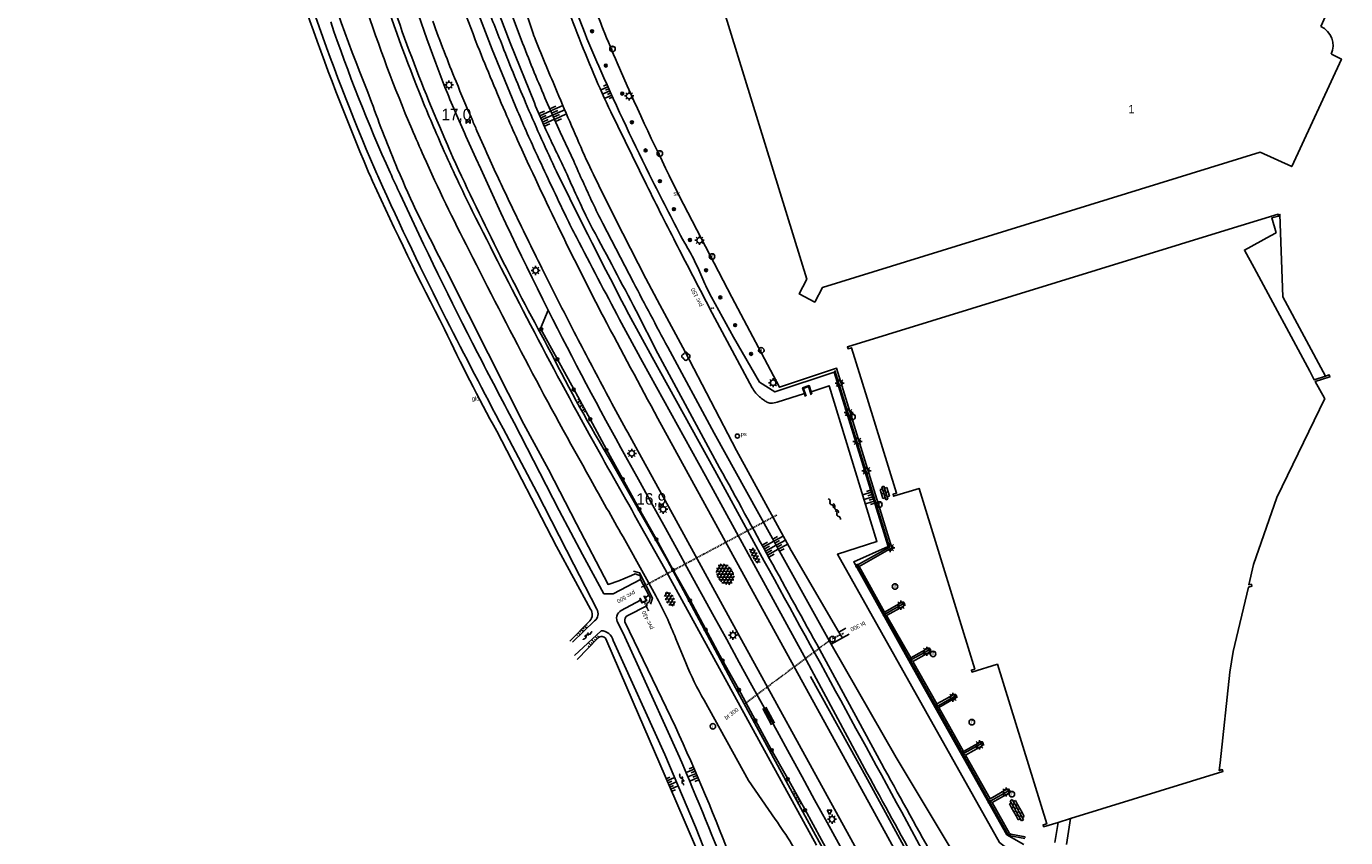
# Model space of a CAD drawing. Header units: metres. Extents: x 121538 to 126242, y 445257 to 454505.
# Tile 23 of 83: x 123662 to 123950, y 450404 to 450581. Entities that reach past the tile are written whole.
import ezdxf
from ezdxf.enums import TextEntityAlignment as Align

# ---------------------------------------------------------------- set-up
doc = ezdxf.new("R2010")
doc.units = ezdxf.units.M
doc.linetypes.add('GREPPEL', pattern=[100, 100, 0])
doc.linetypes.add('STIPPELFIJN', pattern=[0.375, 0.25, -0.125])
for name, color, linetype in [('B01_T', 8, 'Continuous'), ('BOUWT04', 8, 'Continuous'), ('SYMBD01', 8, 'Continuous'), ('SYMBD02', 8, 'Continuous'), ('SYMBD04', 8, 'Continuous'), ('SYMBD05', 8, 'Continuous'), ('TEK-D05', 8, 'Continuous'), ('TEK-D20', 7, 'Continuous'), ('TER-D07S', 8, 'Continuous'), ('TER-T02', 8, 'RASTER'), ('TER-T04', 8, 'HAAG'), ('TER-T06', 8, 'RAHA'), ('TER-T07', 8, 'GREPPEL'), ('TER-T09', 8, 'Continuous'), ('TER-T34', 8, 'HAAG'), ('TOPOT06', 8, 'WALB'), ('TOPOT12', 8, 'STIPPELFIJN'), ('TOPOT18', 8, 'STIPPELFIJN'), ('TOPOT21', 8, 'Continuous'), ('TOPOT23', 8, 'Continuous'), ('TOPOT24', 8, 'Continuous'), ('TOPOT26', 8, 'Continuous'), ('TOPOT28', 8, 'Continuous'), ('TOPOT30', 8, 'Continuous'), ('TOPOT50', 8, 'Continuous'), ('WAT-T00', 8, 'Continuous'), ('WEG-T01', 8, 'Continuous'), ('Z02', 8, 'Continuous')]:
    doc.layers.add(name, color=color, linetype=linetype)
doc.styles.add('ISO', font='provutr.shx')
doc.styles.add('rtw_iso', font='iso-rtw.shx')
doc.linetypes.add('HAAG', pattern='A,0.25,-0.25,[151,BLOK.SHX,S=0.25,R=0,X=0,Y=0],-0.25,0.25', length=1)
doc.linetypes.add('RAHA', pattern='A,0.25,-0.25,[150,BLOK.SHX,S=0.25,R=0,X=0,Y=0],-0.25,0.5,-0.25,[151,BLOK.SHX,S=0.25,R=0,X=0,Y=0],-0.25,0.25', length=2)
doc.linetypes.add('RASTER', pattern='A,0.25,-0.25,[150,BLOK.SHX,S=0.25,R=0,X=0,Y=0],-0.25,0.25', length=1)
doc.linetypes.add('WALB', pattern='A,0.5,[155,BLOK.SHX,S=0.25,R=0,X=0,Y=0],0.5', length=1)

# ---------------------------------------------------------------- blocks, each defined once
blk = doc.blocks.new('asfalt-xl')
at = {"linetype": 'Continuous'}
for p, q in [((1.4, 1.54), (-1.75, -0.3)), ((1.4, 1.54), (-1.75, -0.3)), ((1.41, -1.53), (-1.75, 0.28)), ((1.41, -1.53), (-1.75, 0.28)), ((1.01, 2.03), (-1.74, 0.43)), ((1.01, 2.03), (-1.74, 0.43)), ((1.65, -0.94), (-1.64, 0.94)), ((1.65, -0.94), (-1.64, 0.94)), ((1.64, 0.96), (-1.63, -0.95)), ((1.64, 0.96), (-1.63, -0.95)), ((0.41, 2.41), (-1.51, 1.29)), ((0.41, 2.41), (-1.51, 1.29)), ((1.77, -0.29), (-1.4, 1.52)), ((1.77, -0.29), (-1.4, 1.52)), ((1.76, 0.3), (-1.39, -1.53)), ((1.76, 0.3), (-1.39, -1.53)), ((1.75, 0.44), (-1.02, 2.02)), ((1.75, 0.44), (-1.02, 2.02)), ((1.52, 1.29), (-0.43, 2.4)), ((1.52, 1.29), (-0.43, 2.4)), ((1.02, -2.03), (-1.74, -0.45)), ((1.02, -2.03), (-1.74, -0.45)), ((0.41, -2.41), (-1.49, -1.33)), ((0.41, -2.41), (-1.49, -1.33)), ((1.75, -0.43), (-1, -2.03)), ((1.75, -0.43), (-1, -2.03)), ((1.53, -1.28), (-0.41, -2.41)), ((1.53, -1.28), (-0.41, -2.41))]:
    blk.add_line(p, q, dxfattribs=at)
blk = doc.blocks.new('talud')
for p, q in [((0, 0.75), (0.5, 0.75)), ((0, 0.5), (1, 0.5)), ((0, 0.25), (0.5, 0.25)), ((0, 0), (1, 0)), ((0, -0.25), (0.5, -0.25)), ((0, -0.5), (1, -0.5)), ((0, -0.75), (0.5, -0.75))]:
    blk.add_line(p, q)
blk = doc.blocks.new('struik')
at = {"linetype": 'Continuous'}
for centre, start, end in [((-0.44, 0), 91.0912, 268.9013), ((0, 0.44), 1.0233, 178.9632), ((0.44, 0), 271.6625, 88.3448), ((0, -0.45), 180.4729, 359.5406)]:
    blk.add_arc(centre, 0.45, start, end, dxfattribs=at)
blk = doc.blocks.new('asfalt-m')
for p, q in [((-0.63, 0.38), (0.64, 1.04)), ((-0.63, 0.4), (0.66, -0.42)), ((-0.57, -0.3), (0.73, 0.38)), ((-0.53, 1.07), (0.74, 0.27)), ((-0.52, 1.14), (0.54, 1.69)), ((-0.43, 1.75), (0.63, 1.08)), ((-0.56, -0.38), (0.58, -1.1)), ((-0.49, -0.96), (0.67, -0.36)), ((-0.46, -1.19), (0.39, -1.73)), ((-0.34, -1.59), (0.57, -1.11))]:
    blk.add_line(p, q)
blk = doc.blocks.new('water-l')
at = {"linetype": 'Continuous'}
for centre, start, end in [((0.16, 1.47), 129.7446, 230.2554), ((-0.47, 2.22), 309.7446, 50.2554), ((-0.47, 0.72), 309.7446, 50.2554), ((0.49, 0), 129.7446, 230.2554), ((-0.14, 0.75), 309.7446, 50.2554), ((0.16, -1.51), 129.7446, 230.2554), ((-0.47, -0.76), 309.7446, 50.2554), ((-0.47, -2.26), 309.7446, 50.2554), ((-0.14, -0.75), 309.7446, 50.2554)]:
    blk.add_arc(centre, 0.488, start, end, dxfattribs=at)
blk = doc.blocks.new('asfalt-l')
for p, q in [((-0.93, 0.18), (0.7, 1.13)), ((-0.89, -0.52), (0.89, 0.52)), ((-0.89, 0.52), (0.89, -0.52)), ((-0.76, 1.01), (0.3, 1.62)), ((-0.7, 1.13), (0.93, 0.18)), ((-0.3, 1.62), (0.76, 1.01)), ((-0.93, -0.18), (0.7, -1.13)), ((-0.76, -1.01), (0.3, -1.62)), ((-0.7, -1.13), (0.93, -0.18)), ((-0.3, -1.62), (0.76, -1.01))]:
    blk.add_line(p, q)
blk = doc.blocks.new('water-m')
at = {"linetype": 'Continuous'}
for centre, start, end in [((-0.01, 0.75), 129.7446, 230.2554), ((-0.32, 1.12), 309.7446, 50.2554), ((-0.32, 0.37), 309.7446, 50.2554), ((0.32, 0.01), 129.7446, 230.2554), ((0, 0.38), 309.7446, 50.2554), ((-0.01, -0.74), 129.7446, 230.2554), ((-0.32, -0.37), 309.7446, 50.2554), ((-0.32, -1.12), 309.7446, 50.2554), ((0, -0.37), 309.7446, 50.2554)]:
    blk.add_arc(centre, 0.244, start, end, dxfattribs=at)
blk = doc.blocks.new('GREP')
at = {"linetype": 'Continuous'}
for p, q in [((-0.35, 2), (-0.35, -2)), ((0.35, 2), (0.35, -2))]:
    blk.add_line(p, q, dxfattribs=at)
blk = doc.blocks.new('lichtmast')
for p, q in [((-0.6, 0), (-1, 0)), ((-0.71, 0.71), (-0.42, 0.42)), ((0, 0.6), (0, 1)), ((0.42, 0.42), (0.71, 0.71)), ((0.6, 0), (1, 0)), ((-0.42, -0.42), (-0.71, -0.71)), ((0, -0.6), (0, -1)), ((0.42, -0.42), (0.71, -0.71))]:
    blk.add_line(p, q)
blk.add_circle((0, 0), 0.6)
blk = doc.blocks.new('kilometerpaal')
for p, q in [((-0.44, 0.44), (0.44, -0.44)), ((-0.44, -0.44), (-0.44, 0.44)), ((0.44, 0.44), (-0.44, -0.44)), ((0.44, -0.44), (0.44, 0.44))]:
    blk.add_line(p, q)
at = {"style": 'rtw_iso'}
blk.add_attdef('KILOMETERPAAL', (0.59, 0.87), '', height=2.5, dxfattribs=at)
blk = doc.blocks.new('BOOM')
for radius in [0.315, 0.225, 0.135]:
    blk.add_circle((0, 0), radius)
blk = doc.blocks.new('verkeersbord')
for p, q in [((0.5, 0.32), (-0.5, 0.32)), ((-0.5, 0.32), (0, -0.6)), ((0, -0.6), (0.5, 0.32))]:
    blk.add_line(p, q)
blk = doc.blocks.new('inspectieput')
blk.add_circle((0, 0), 0.6)
at = {"style": 'ISO'}
blk.add_text('i', height=0.8, dxfattribs=at).set_placement((0, 0), align=Align.MIDDLE)
blk = doc.blocks.new('kolk')
blk.add_circle((0, 0), 0.6)
at = {"style": 'ISO'}
blk.add_text('r', height=0.933, dxfattribs=at).set_placement((0.06, -0.33), align=Align.CENTER)
blk = doc.blocks.new('peilschaal')
blk.add_circle((0, 0), 0.45)
at = {"style": 'ISO'}
blk.add_attdef('PEILSCHAAL', (0.7, 0), '', height=0.9, dxfattribs=at)
blk = doc.blocks.new('klinkers-l')
at = {"linetype": 'Continuous'}
for p, q in [((-0.25, 1), (-0.75, 1)), ((-0.75, 1), (-0.75, 0)), ((-0.25, 0), (-0.75, 0)), ((-0.75, 0), (-0.75, -1)), ((0.25, 1.5), (-0.25, 1.5)), ((-0.25, 1.5), (-0.25, 0.5)), ((0.25, 0.5), (-0.25, 0.5)), ((-0.25, 0.5), (-0.25, -0.5)), ((0.25, 0.5), (0.25, 1.5)), ((0.75, 1), (0.25, 1)), ((0.25, -0.5), (0.25, 0.5)), ((0.75, 0), (0.75, 1)), ((-0.75, -1), (-0.25, -1)), ((-0.25, -0.5), (-0.25, 0)), ((0.25, -0.5), (-0.25, -0.5)), ((-0.25, -0.5), (-0.25, -1.5)), ((-0.25, -1.5), (0.25, -1.5)), ((0.75, 0), (0.25, 0)), ((0.25, 0), (0.25, -0.5)), ((0.25, -1.5), (0.25, -0.5)), ((0.25, -1), (0.75, -1)), ((0.75, -1), (0.75, 0))]:
    blk.add_line(p, q, dxfattribs=at)
blk = doc.blocks.new('klinkers-xl')
at = {"linetype": 'Continuous'}
for p, q in [((-0.25, 2), (-0.75, 2)), ((-0.75, 2), (-0.75, 1)), ((-0.75, 1), (-0.75, 0)), ((-0.75, 1), (-0.25, 1)), ((-0.75, 0), (-0.25, 0)), ((-0.75, 0), (-0.75, -1)), ((0.25, 2.5), (-0.25, 2.5)), ((-0.25, 2.5), (-0.25, 1.5)), ((-0.25, 1.5), (0.25, 1.5)), ((-0.25, 1.5), (-0.25, 0.5)), ((-0.25, 0.5), (0.25, 0.5)), ((-0.25, 0.5), (-0.25, -0.5)), ((0.25, 1.5), (0.25, 2.5)), ((0.75, 2), (0.25, 2)), ((0.25, 2), (0.25, 1.5)), ((0.25, 0.5), (0.25, 1.5)), ((0.25, 1), (0.75, 1)), ((0.25, 0.5), (0.25, 0)), ((0.25, 0), (0.75, 0)), ((0.25, 0), (0.25, -0.5)), ((0.75, 1), (0.75, 2)), ((0.75, 0), (0.75, 1)), ((0.75, -1), (0.75, 0)), ((-0.75, -1), (-0.75, -2)), ((-0.75, -1), (-0.25, -1)), ((-0.75, -2), (-0.25, -2)), ((-0.25, -0.5), (0.25, -0.5)), ((-0.25, -0.5), (-0.25, -1.5)), ((-0.25, -1.5), (0.25, -1.5)), ((-0.25, -1.5), (-0.25, -2.5)), ((-0.25, -2.5), (0.25, -2.5)), ((0.25, -1.5), (0.25, -0.5)), ((0.25, -1), (0.75, -1)), ((0.25, -2.5), (0.25, -1.5)), ((0.25, -2), (0.75, -2)), ((0.75, -2), (0.75, -1))]:
    blk.add_line(p, q, dxfattribs=at)

msp = doc.modelspace()

# ---------------------------------------------------------------- linework, layer by layer
at = {"layer": 'B01_T'}
for points in [[(123944.33, 450580.99), (123945.33, 450583.19), (123932.1, 450589.33), (123926.19, 450587.45), (123924.82, 450591.88)], [(123814.37, 450584.26), (123832.39, 450525.89), (123831.53, 450524.22)], [(123831.53, 450524.22), (123830.74, 450522.7), (123834.1, 450520.93), (123835.81, 450524.13), (123931.13, 450553.59), (123937.99, 450550.44), (123948.78, 450573.88), (123946.6, 450574.9)], [(123922.47, 450536.23), (123934.99, 450540.09), (123935.03, 450539.93)], [(123935.03, 450539.93), (123935.13, 450539.64), (123933.61, 450539.25), (123934.59, 450535.99)], [(123935.03, 450539.93), (123935.42, 450540.02), (123936.03, 450522.05), (123945.34, 450504.78)], [(123922.47, 450536.23), (123841.23, 450511.16), (123841.37, 450510.77), (123842.14, 450510.99), (123845.54, 450500)], [(123934.59, 450535.99), (123933.37, 450535.34), (123933.38, 450535.32), (123927.69, 450532.26), (123929.8, 450528.37)], [(123941.89, 450505.85), (123929.8, 450528.37)], [(123941.89, 450505.85), (123942.85, 450504.01), (123945.34, 450504.78)], [(123945.34, 450504.78), (123946.15, 450505.04), (123946.28, 450504.62), (123943.11, 450503.65), (123945.12, 450500)], [(123845.54, 450500), (123851.93, 450479.27), (123851.18, 450479.04), (123851.28, 450478.63), (123856.83, 450480.33), (123868.96, 450440.96), (123868.22, 450440.74), (123868.33, 450440.32), (123873.89, 450442.01), (123884.63, 450407.25), (123883.83, 450407), (123883.95, 450406.6), (123887.11, 450407.56)], [(123945.12, 450500), (123945.16, 450499.92), (123934.71, 450478.34), (123929.67, 450463.73), (123928.66, 450459.33), (123929.2, 450459.44), (123929.31, 450459.05), (123928.53, 450458.8), (123925.21, 450444.83), (123924.51, 450440.28), (123922.39, 450420.53), (123922.21, 450418.84), (123922.85, 450419.06), (123922.99, 450418.65), (123889.81, 450408.4)], [(123889.81, 450408.4), (123887.11, 450407.56)], [(123888.91, 450402.77), (123889.81, 450408.4)], [(123886.38, 450403.18), (123887.11, 450407.56)]]:
    msp.add_lwpolyline(points, dxfattribs=at)
msp.add_arc((123942.3, 450576.77), 4.68, 336.5128, 64.3723, dxfattribs=at)
at = {"layer": 'BOUWT04'}
for points in [[(123833.31, 450501.39), (123832.87, 450502.72), (123831.45, 450502.24), (123831.85, 450500.99)], [(123833.32, 450500.73), (123832.76, 450502.5), (123831.67, 450502.13), (123832.22, 450500.43)], [(123831.85, 450500.99), (123832.01, 450500.35)], [(123833.47, 450500.83), (123833.31, 450501.39)], [(123794.18, 450461.38), (123795.04, 450461.73), (123796.16, 450461.25), (123796.16, 450460.49)], [(123796.15, 450455.99), (123796.03, 450456.34), (123796.06, 450456.41), (123796.51, 450455.5), (123796.95, 450455.71), (123797.4, 450455.92), (123796.95, 450456.8), (123797.03, 450456.89)], [(123797.03, 450456.89), (123797.2, 450456.52)], [(123797.52, 450455.27), (123798.02, 450455.6), (123798.26, 450456.52), (123797.96, 450457.04)], [(123797.2, 450456.52), (123797.54, 450455.88), (123796.46, 450455.37), (123796.15, 450455.99)]]:
    msp.add_lwpolyline(points, dxfattribs=at)
at = {"layer": 'TER-T02', "flags": 128}
msp.add_lwpolyline([(123794.63, 450462.32), (123795.95, 450461.9), (123798.75, 450456.41), (123798.32, 450455.09)], dxfattribs=at)
at = {"layer": 'TER-T04', "flags": 128}
for points in [[(123879.85, 450404.05), (123876.75, 450404.64), (123876.06, 450405.07), (123860.9, 450432.16), (123843.23, 450463.55), (123850.37, 450467.52), (123838.46, 450506.03)], [(123853.33, 450455.17), (123849.52, 450453.01)], [(123855.21, 450443.07), (123858.98, 450445.1)], [(123864.69, 450435.09), (123860.96, 450432.99)], [(123866.64, 450422.66), (123870.54, 450424.82)], [(123876.33, 450414.45), (123872.46, 450412.23)]]:
    msp.add_lwpolyline(points, dxfattribs=at)
at = {"layer": 'TER-T06', "flags": 128}
msp.add_lwpolyline([(123776.06, 450519.17), (123774.42, 450515.2), (123781.64, 450501.96), (123785.2, 450495.42), (123788.73, 450488.77), (123792.25, 450482.46), (123795.89, 450475.89), (123799.6, 450469.32), (123803.23, 450462.66), (123806.88, 450456.09), (123810.29, 450449.74), (123813.98, 450443), (123817.53, 450436.68), (123821.12, 450429.91), (123824.63, 450423.46), (123828.16, 450417.18), (123831.92, 450410.42), (123835.57, 450403.73), (123839.14, 450397.26), (123842.69, 450390.69), (123846.16, 450384.35), (123849.94, 450377.5), (123853.39, 450371.23), (123857.06, 450364.64), (123860.67, 450358.23), (123864.2, 450351.47), (123867.76, 450344.92), (123871.83, 450337.2), (123874.68, 450329.74), (123876.94, 450322.47), (123878.73, 450315.35), (123880.71, 450308.23), (123882.52, 450301.52)], dxfattribs=at)
at = {"layer": 'TER-T07'}
for points in [[(123662.44, 450899.26), (123667.8, 450889.14), (123672.55, 450880.47, -0.019102), (123683.13, 450851.5, -0.006997), (123691.38, 450821.95), (123708.2, 450757.45, -0.012157), (123715.6, 450721.79), (123728.83, 450653.68, 0.042272), (123753.54, 450567.74, 0.003443), (123758.16, 450557.1, 0.012454), (123776.06, 450519.17)], [(123776.06, 450519.17, 0.010731), (123792.99, 450487.23, -0.000964), (123836.82, 450407.51), (123858.68, 450367.63, -0.006704), (123890.36, 450308.26)]]:
    msp.add_lwpolyline(points, format="xyb", dxfattribs=at)
at = {"layer": 'TER-T09'}
for points in [[(123706.97, 450664.28, 0.347189), (123705.39, 450663.13, 0.093679), (123704.35, 450659.05, 0.014249), (123711.82, 450621.37, 0.026277), (123723.39, 450584.42, 0.016172), (123736.87, 450549.39, 0.000791), (123737.82, 450547.28, 0.012254), (123753.48, 450515.03, 0.015148), (123764.89, 450492.77), (123777.84, 450467.7), (123785.29, 450454, -0.359287), (123785.15, 450451.5), (123780.78, 450447.06)], [(123707.49, 450664.32, -0.122151), (123709.16, 450664, -0.158596), (123711.6, 450658.5), (123716.22, 450634.57, 0.036414), (123725.1, 450599.47, 0.019691), (123737.62, 450564.5, 0.015827), (123743.27, 450549.91, 0.022652), (123752.94, 450529.72, 0.001165), (123770.34, 450495.14), (123776.16, 450484.44), (123782.22, 450472.59), (123789.1, 450459.41), (123791.46, 450460.22), (123794.18, 450461.38)], [(123879.65, 450402.75), (123875.94, 450404.89), (123857.04, 450438.41), (123842.61, 450464.3), (123850.07, 450467.69), (123838.31, 450505.66), (123825.42, 450501.35), (123822.06, 450503.5), (123816.41, 450513.25), (123811.61, 450522), (123810.64, 450523.95, -0.021114), (123808.88, 450527.94), (123807.94, 450529.93, 0.023075), (123805.79, 450533.76, -0.006846), (123798.78, 450547.34, -0.011841), (123787.53, 450571.29, -0.007905), (123784.09, 450579.36), (123782.78, 450582.7), (123777.85, 450595.76, -0.014063), (123772.22, 450612.81, -0.009637), (123767.37, 450631.17, -0.006342), (123760.13, 450662.58)], [(123837.7, 450446.43), (123826.42, 450466.63), (123812.24, 450492.35), (123802.1, 450511.09, -0.002861), (123794.64, 450525.2), (123787.97, 450538.04, -0.010357), (123785.72, 450542.6, -0.005307), (123781.62, 450551.62), (123778.66, 450557.97), (123775.37, 450565.42, -0.009047), (123770.18, 450578.14), (123766.78, 450587.28), (123765.17, 450591.88), (123760.34, 450606.29), (123756.92, 450616.92), (123755.82, 450620.64), (123754.5, 450625.63), (123751.98, 450635.63), (123746.11, 450659.27)], [(123782.41, 450443.02), (123786.94, 450447.77, -0.49118), (123788.59, 450447.55), (123794.54, 450433.76), (123803.85, 450412.26), (123812.85, 450391.36), (123815.7, 450383.95, 0.195269), (123818.87, 450380.34, 0.456309), (123821.37, 450381.5, 0.126273), (123820.86, 450385.81), (123816.35, 450398.31, 0.016324), (123803.77, 450428.4), (123792.76, 450451.26, -0.355239), (123793.38, 450452.67), (123797.56, 450454.76), (123797.52, 450455.27)]]:
    msp.add_lwpolyline(points, format="xyb", dxfattribs=at)
at = {"layer": 'TER-T09', "flags": 128}
msp.add_lwpolyline([(123773.06, 450564.3, 0.013503), (123775.33, 450558.99, 0.006169), (123779.56, 450550.11, 0.009509), (123784.62, 450539.07), (123785.75, 450536.89, -0.002907), (123795.21, 450519), (123799.96, 450509.75), (123813.4, 450484.82, 0.000938), (123835.22, 450445.15), (123848.63, 450420.43, 0.001904), (123870.82, 450380.49), (123886.59, 450351.72), (123887.59, 450349.85, 0.005933), (123891.52, 450342.17), (123892.74, 450339.98), (123894.31, 450337.38), (123894.91, 450336.5, 0.050961), (123897.24, 450333.99), (123897.95, 450333.46), (123899.88, 450332.32), (123900.51, 450332.01, 0.060835), (123903.26, 450331.42)], format="xyb", dxfattribs=at)
at = {"layer": 'TER-T34', "flags": 128}
msp.add_lwpolyline([(123833.2, 450439.34), (123845.58, 450416.92), (123866.68, 450378.27), (123873.62, 450365.65), (123884.62, 450345.48, -0.003556), (123899.18, 450317.64, -0.007907), (123917.52, 450279.7, -0.002499), (123928.96, 450254.47, 0.001601), (123943.04, 450222.28), (123949.71, 450206.93)], format="xyb", dxfattribs=at)
at = {"layer": 'TOPOT06', "flags": 128}
for points in [[(123879.13, 450399.48), (123874.36, 450403.15), (123858.21, 450431.87), (123839.05, 450466), (123847.66, 450468.78), (123837.26, 450502.71), (123833.31, 450501.39)], [(123831.85, 450500.99), (123825.94, 450499.12)], [(123796.16, 450460.49), (123797.96, 450457.04)], [(123840.9, 450449.86), (123839.33, 450448.99)], [(123840.12, 450447.79), (123841.61, 450448.56)], [(123837.7, 450446.43), (123840.12, 450447.79)]]:
    msp.add_lwpolyline(points, dxfattribs=at)
at = {"layer": 'TOPOT12'}
msp.add_line((123797.91, 450453.64), (123796.97, 450455.67), dxfattribs=at)
at = {"layer": 'TOPOT18'}
for p, q in [((123825.87, 450474.53), (123796.41, 450458.78)), ((123837.96, 450447.61, -1.89), (123840.34, 450448.75, -1.94)), ((123818.93, 450433.46, -1.84), (123837.57, 450447.35, -1.88))]:
    msp.add_line(p, q, dxfattribs=at)
at = {"layer": 'TOPOT18', "flags": 128}
msp.add_lwpolyline([(123812.14, 450519.68), (123811.28, 450519.46), (123811.2, 450519.44)], dxfattribs=at)
at = {"layer": 'TOPOT50'}
for points in [[(123730.53, 450728.94), (123731.23, 450724.97), (123735.16, 450704.86), (123738.88, 450685.14), (123742.9, 450664.71, 0.009839), (123749.46, 450635.27, 0.005338), (123753.53, 450620.37), (123757.66, 450606.08, 0.007167), (123759.88, 450599.03, 0.010194), (123764.6, 450585.75), (123767.79, 450577.42), (123773.06, 450564.3)], [(123720.8, 450685.84), (123721.32, 450681.73), (123724.5, 450662.82), (123727.6, 450644.76, 0.021111), (123737.76, 450599.43, 0.028235), (123754.11, 450555.15, 0.001784), (123755.31, 450552.41, 0.017292), (123776.66, 450509.92, 0.018524), (123789.75, 450486.22), (123802.06, 450464.61), (123815.93, 450438.66), (123833.82, 450405.61), (123847.58, 450380.57), (123864.45, 450350.22, -0.043591), (123874.77, 450328.47), (123877.22, 450320.01), (123879.39, 450311.48), (123882.5, 450300.84)]]:
    msp.add_lwpolyline(points, format="xyb", dxfattribs=at)
at = {"layer": 'WAT-T00'}
for points in [[(123839.33, 450448.99), (123828.97, 450466.83), (123817.04, 450488.56), (123805.9, 450510.05), (123800.36, 450520.3), (123797.34, 450526.09), (123790.68, 450539.15, -0.005487), (123784.37, 450551.97, -0.004549), (123778.01, 450566.69, -0.003481), (123773.32, 450578.04, -0.014682), (123772.63, 450579.87, -0.001023), (123769.12, 450590.25, -0.003915), (123768.24, 450592.98, -0.001474), (123765.14, 450602.82, -0.002615), (123763.43, 450608.38, -0.002449), (123763.27, 450608.93, -0.000105), (123759.49, 450621.98, -0.005642), (123758.06, 450627.15, -0.002998), (123755.54, 450636.91, -0.00277), (123752.27, 450652.98)], [(123778.99, 450588.61, 0.013903), (123786.02, 450570.56, 0.011457), (123789.71, 450562.4), (123797.48, 450546.47, 0.005099), (123804.25, 450533.07, 0.000174), (123810.88, 450520.22), (123811.28, 450519.46), (123820.49, 450502.26, 0.038196), (123821.28, 450501.11, 0.04731), (123822.07, 450500.31, 0.021407), (123822.98, 450499.6, 0.028781), (123823.71, 450499.14, 0.123039), (123824.58, 450498.92, 0.07987), (123825.94, 450499.12)], [(123781.33, 450446.8), (123786.18, 450451.47, 0.37038), (123786.64, 450454.04), (123781.65, 450463.74), (123773.6, 450479.49), (123766.25, 450493.37, -0.004275), (123753.87, 450517.19, -0.010979), (123739.16, 450547.92, -0.00068), (123738.29, 450549.85, -0.018031), (123724.61, 450585.39, -0.014895)], [(123728.7, 450581.98, 0.024374), (123741.66, 450549.13, 0.003578), (123743.83, 450544.42, 0.010855), (123760.68, 450509.86, 0.002806), (123768.63, 450494.63), (123778.47, 450475.53), (123783.57, 450465.92), (123788.19, 450457.38), (123790.19, 450457.39), (123796.16, 450460.49)], [(123781.76, 450443.93), (123787.61, 450449.33, -0.320568), (123790.23, 450447.22), (123801.49, 450422.37), (123808.13, 450406.6), (123817.21, 450383.54, 0.226342), (123819.38, 450381.48), (123820.04, 450382.11, 0.056811), (123819.57, 450385.26), (123815.91, 450394.54, 0.00257), (123804.69, 450421.8), (123795.42, 450442.1), (123792.78, 450447.98), (123791.28, 450450.96, -0.442822), (123791.97, 450453.76), (123796.15, 450455.99)]]:
    msp.add_lwpolyline(points, format="xyb", dxfattribs=at)
for points in [[(123797.2, 450456.52), (123797.96, 450457.04)], [(123840.12, 450447.79), (123839.71, 450448.42), (123839.33, 450448.99)], [(123837.7, 450446.43), (123851.81, 450421.68), (123863.85, 450401.73), (123874.54, 450382.82), (123882.78, 450368.67), (123894.51, 450349.09)]]:
    msp.add_lwpolyline(points, dxfattribs=at)
at = {"layer": 'WEG-T01'}
for points in [[(123702.19, 450767.54, -0.012139), (123708.68, 450741.7, -0.006497), (123714.03, 450714.7, -0.00172), (123719.07, 450687.19), (123725.13, 450652.4, 0.017248), (123731.46, 450619.33, 0.021536), (123738.7, 450592.63, 0.018673), (123748.02, 450566.52, 0.008689), (123753.05, 450554.63, 0.010309), (123759.54, 450540.77, 0.003596), (123772.23, 450515.94, 0.007364), (123785.88, 450490.61, 0.003806), (123796.2, 450472.2), (123801.43, 450462.81), (123819.11, 450430.63), (123834.47, 450402.59)], [(123729.42, 450728.73), (123729.49, 450728.29), (123730.95, 450720.27), (123733.04, 450709.34), (123734.5, 450701.79), (123735.76, 450695.1), (123737.7, 450684.92), (123741.62, 450664.55, 0.005111), (123744.56, 450650.22), (123747.95, 450634.77, 0.011091), (123751.75, 450619.55), (123753.39, 450613.82), (123755.96, 450605.46), (123760.77, 450590.91, 0.009933), (123762.48, 450586.08, 0.005086), (123766.11, 450576.74, 0.008501), (123771.5, 450563.55, 0.009297), (123777.89, 450549.34, 0.007612), (123793.65, 450518.23), (123798.74, 450508.93), (123812.37, 450484.25), (123823.11, 450464.5, -0.001062), (123858.56, 450399.66)], [(123725.05, 450725.01), (123725.12, 450724.6), (123728.71, 450705.28), (123732.59, 450684.69), (123735.93, 450667.59), (123738.89, 450653.14, 0.004686), (123741.1, 450642.92, 0.004503), (123743.79, 450631.54, 0.006721), (123747.23, 450618.2, 0.013444), (123753.19, 450597.9, 0.014623), (123760.7, 450576.76, 0.007501), (123767.09, 450561.42, 0.002959), (123769.73, 450555.42, 0.006682), (123779.38, 450535.03, 0.006697), (123788.12, 450517.68, 0.002067), (123799.95, 450495.55), (123807.35, 450482.08), (123827.94, 450444.54), (123845.88, 450411.91), (123857.52, 450390.71), (123873.62, 450361.23), (123881.29, 450346.81, -0.001785), (123886.94, 450336.13)], [(123716.75, 450664.18), (123717.88, 450657.7), (123721.69, 450643.94, -0.00848), (123722.39, 450641.24, 0.015868), (123728.31, 450612.93, 0.01896), (123736.14, 450585.89, 0.020745), (123746.35, 450558.68, 0.003854), (123748.98, 450552.67, 0.013342), (123758.83, 450532.18, 0.004357), (123771.86, 450506.93, 0.007603), (123785.3, 450482.34, 0.006766), (123792.37, 450469.8), (123797.18, 450461.12), (123799.49, 450456.95, -0.028214), (123803.87, 450447.59), (123806.03, 450442.31, 0.037955), (123810.03, 450434.17), (123819.66, 450416.67), (123825.5, 450408.24, -0.038369), (123832.23, 450397.23)], [(123879.89, 450404.27), (123879.91, 450404.45), (123876.81, 450404.99), (123876.49, 450405.18), (123872.73, 450411.91), (123876.4, 450413.96, 0.177956), (123876.58, 450414.22, 0.177956), (123876.56, 450414.54, 0.20087), (123876.29, 450414.79, 0.20087), (123875.93, 450414.77), (123872.3, 450412.68), (123866.91, 450422.23), (123870.56, 450424.27, 0.199063), (123870.79, 450424.54, 0.199063), (123870.76, 450424.88, 0.207558), (123870.48, 450425.11, 0.207558), (123870.12, 450425.06), (123866.49, 450423.02), (123861.14, 450432.59), (123864.79, 450434.67, 0.184778), (123864.98, 450434.92, 0.184778), (123864.95, 450435.22, 0.217831), (123864.68, 450435.45, 0.217831), (123864.32, 450435.39), (123860.68, 450433.38), (123855.45, 450442.61), (123859.12, 450444.67, 0.191709), (123859.32, 450444.95, 0.191709), (123859.28, 450445.28, 0.209995), (123858.99, 450445.51, 0.209995), (123858.63, 450445.45), (123855.01, 450443.4), (123849.77, 450452.63), (123853.44, 450454.7, 0.197272), (123853.65, 450454.97, 0.197272), (123853.62, 450455.31, 0.20468), (123853.34, 450455.53, 0.20468), (123852.99, 450455.48), (123849.33, 450453.39), (123843.77, 450463.31), (123850.92, 450467.38), (123838.86, 450506.51), (123826.42, 450502.35), (123816.08, 450522.02), (123805.56, 450542.24), (123803.23, 450546.86, -0.012887), (123791.08, 450573.01, -0.00715), (123788.05, 450580.34, -0.005449), (123783.81, 450591.42, -0.00514)], [(123760.94, 450583.48), (123763.87, 450575.94), (123769.41, 450562.54, 0.010954), (123773.74, 450552.77, 0.00368), (123780, 450539.46, 0.008315), (123782.21, 450535.05, 0.002862), (123791.62, 450517.14), (123796.62, 450507.9), (123810.3, 450483.06), (123831.78, 450443.76), (123845.48, 450418.37, 0.001839), (123867.32, 450378.65)], [(123849.95, 450389.43), (123839.24, 450408.96), (123817.35, 450448.82), (123802.25, 450476.37), (123795.57, 450488.54, -0.003389), (123788.68, 450501.17, -0.004373), (123781.72, 450514.38, -0.003068), (123774.7, 450528.31, -0.004968), (123768.29, 450541.4, -0.005778), (123763.43, 450551.78, -0.003374), (123760.55, 450558.26, -0.001264), (123759.49, 450560.69, -0.005782), (123756, 450568.98, -0.010098), (123750.92, 450582.14, -0.011676)]]:
    msp.add_lwpolyline(points, format="xyb", dxfattribs=at)

# ---------------------------------------------------------------- block references
at = {"layer": 'SYMBD01', "linetype": 'Continuous'}
for name, p, rotation in [('asfalt-m', (123821.05, 450465.64), 27.58186929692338), ('asfalt-l', (123802.54, 450456.23), 208.1045323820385)]:
    msp.add_blockref(name, p, dxfattribs=dict(at, rotation=rotation))
at = {"layer": 'SYMBD01', "rotation": 209.5616619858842}
msp.add_blockref('asfalt-xl', (123814.59, 450461.63), dxfattribs=at)
at = {"layer": 'SYMBD02'}
for name, p, rotation in [('klinkers-l', (123849.37, 450479.34), 17.19022629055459), ('klinkers-xl', (123878.11, 450410.22), 29.10388539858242)]:
    msp.add_blockref(name, p, dxfattribs=dict(at, rotation=rotation))
at = {"layer": 'SYMBD04', "yscale": 2}
for p, xscale, zscale, rotation in [((123789.48, 450566.94), 1.590586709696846, 1.590586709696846, 204.2864563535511), ((123777.02, 450561.65), 2.885943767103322, 2.885943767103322, 23.81656438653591)]:
    msp.add_blockref('talud', p, dxfattribs=dict(at, xscale=xscale, zscale=zscale, rotation=rotation))
at = {"layer": 'SYMBD04', "linetype": 'Continuous', "yscale": 2}
for p, xscale, zscale, rotation in [((123774.64, 450560.6), 2.62230786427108, 2.62230786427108, 23.78650432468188), ((123783.53, 450498.48), 0.7350868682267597, 0.7350868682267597, 208.5686908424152), ((123846.72, 450478.52), 1.950269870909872, 1.950269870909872, 197.2126031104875), ((123823.36, 450466.67), 2.66135350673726, 2.66135350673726, 28.80521174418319), ((123825.69, 450467.95), 2.33303159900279, 2.33303159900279, 28.87206601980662), ((123783.28, 450449.6), 0.6601484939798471, 0.6601484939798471, 315.3979470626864), ((123786.08, 450446.86), 0.7750342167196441, 0.7750342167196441, 136.3379404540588), ((123808.26, 450418.25), 1.929807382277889, 1.929807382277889, 203.2834220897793), ((123802.36, 450415.71), 1.781975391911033, 1.781975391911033, 23.40629450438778), ((123830.45, 450413.06), 0.556678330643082, 0.556678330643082, 209.1279329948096)]:
    msp.add_blockref('talud', p, dxfattribs=dict(at, xscale=xscale, zscale=zscale, rotation=rotation))
at = {"layer": 'SYMBD05', "rotation": 30.54914283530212}
msp.add_blockref('water-l', (123838.5, 450475.89), dxfattribs=at)
at = {"layer": 'SYMBD05', "linetype": 'Continuous'}
for p, rotation in [((123784.54, 450448.31), 131.7519810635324), ((123805.21, 450416.94), 21.85349423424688)]:
    msp.add_blockref('water-m', p, dxfattribs=dict(at, rotation=rotation))
at = {"layer": 'TER-D07S', "rotation": 207.9728576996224}
msp.add_blockref('GREP', (123824.08, 450430.76), dxfattribs=at)
at = {"layer": 'TOPOT21'}
for p in [(123754.46, 450568.22), (123793.68, 450565.83), (123809.03, 450534.38), (123773.33, 450527.82), (123825.05, 450503.35), (123839.52, 450503.27), (123841.48, 450496.84), (123843.43, 450490.58), (123794.26, 450487.96), (123845.37, 450484.17), (123801.11, 450475.78), (123850.54, 450467.41), (123852.88, 450454.88), (123816.3, 450448.34), (123858.5, 450444.82), (123864.2, 450434.82), (123869.97, 450424.45), (123875.79, 450414.2), (123837.87, 450408.25)]:
    msp.add_blockref('lichtmast', p, dxfattribs=at)
at = {"layer": 'TOPOT23'}
for p in [(123790.07, 450576.08), (123800.38, 450553.3), (123811.75, 450530.86), (123822.47, 450510.41), (123842.34, 450495.93), (123848.19, 450476.82), (123851.59, 450458.95), (123859.88, 450444.27), (123868.31, 450429.4), (123877.04, 450413.72)]:
    msp.add_blockref('kolk', p, dxfattribs=at)
at = {"layer": 'TOPOT24'}
ref = msp.add_blockref('peilschaal', (123817.27, 450491.73), dxfattribs=at)
ref.add_attrib('PEILSCHAAL', 'ps', (123817.98, 450491.73), dxfattribs={"height": 0.9, "style": 'ISO'})
at = {"layer": 'TOPOT26'}
for name, p in [('BOOM', (123785.62, 450579.92)), ('BOOM', (123788.61, 450572.44)), ('BOOM', (123792.2, 450566.34)), ('BOOM', (123794.3, 450560.09)), ('BOOM', (123797.27, 450553.97)), ('BOOM', (123800.4, 450547.26)), ('BOOM', (123803.45, 450541.17)), ('BOOM', (123806.93, 450534.45)), ('BOOM', (123810.45, 450527.86)), ('BOOM', (123813.55, 450521.94)), ('BOOM', (123774.55, 450515.03)), ('BOOM', (123816.77, 450515.9)), ('BOOM', (123778.07, 450508.46)), ('struik', (123806.04, 450509.12)), ('BOOM', (123820.24, 450509.63)), ('BOOM', (123781.63, 450501.86)), ('BOOM', (123785.23, 450495.4)), ('BOOM', (123788.77, 450488.67)), ('BOOM', (123792.29, 450482.34)), ('BOOM', (123795.95, 450475.79)), ('BOOM', (123799.65, 450469.18)), ('BOOM', (123803.29, 450462.54)), ('BOOM', (123843.35, 450463.46)), ('BOOM', (123806.95, 450455.9)), ('BOOM', (123849.29, 450452.84)), ('BOOM', (123810.37, 450449.53)), ('BOOM', (123814.04, 450442.84)), ('BOOM', (123854.96, 450442.97)), ('BOOM', (123817.62, 450436.44)), ('BOOM', (123860.67, 450432.83)), ('BOOM', (123821.2, 450429.74)), ('BOOM', (123824.77, 450423.28)), ('BOOM', (123866.37, 450422.52)), ('BOOM', (123828.26, 450416.98)), ('BOOM', (123872.19, 450412.05)), ('BOOM', (123832, 450410.22))]:
    msp.add_blockref(name, p, dxfattribs=at)
at = {"layer": 'TOPOT28'}
for p in [(123837.96, 450447.48), (123811.93, 450428.5)]:
    msp.add_blockref('inspectieput', p, dxfattribs=at)
at = {"layer": 'TOPOT30'}
ref = msp.add_blockref('kilometerpaal', (123758.64, 450560.24), dxfattribs=at)
ref.add_attrib('KILOMETERPAAL', '17,0', (123752.81, 450560.55), dxfattribs={"height": 2.5, "style": 'rtw_iso'})
ref = msp.add_blockref('kilometerpaal', (123800.67, 450476.62), dxfattribs=at)
ref.add_attrib('KILOMETERPAAL', '16,9', (123795.26, 450476.79), dxfattribs={"height": 2.5, "style": 'rtw_iso'})
msp.add_blockref('verkeersbord', (123837.35, 450409.89), dxfattribs=at)

# ---------------------------------------------------------------- texts
at = {"layer": 'TEK-D05', "style": 'ISO'}
for s, p in [('str', (123803.33, 450544.11)), ('gld', (123759.44, 450499.45))]:
    msp.add_text(s, height=0.9, dxfattribs=at).set_placement(p)
at = {"layer": 'TEK-D20', "style": 'ISO'}
for s, rotation, p in [('pvc 150', 114.7124, (123809.71, 450520.15)), ('pvc 500', 208.1332, (123794.75, 450458.11)), ('pvc 430', 114.8092, (123799, 450449.83)), ('bt 300', 205.4492, (123844.88, 450451.41, -1.94)), ('bt 300', 36.7613, (123814.85, 450429.86, -1.84))]:
    msp.add_text(s, height=0.9, rotation=rotation, dxfattribs=at).set_placement(p)
at = {"layer": 'Z02', "style": 'ISO'}
msp.add_text('1', height=1.8, dxfattribs=at).set_placement((123902.41, 450562.08))

doc.saveas('drawing.dxf')
